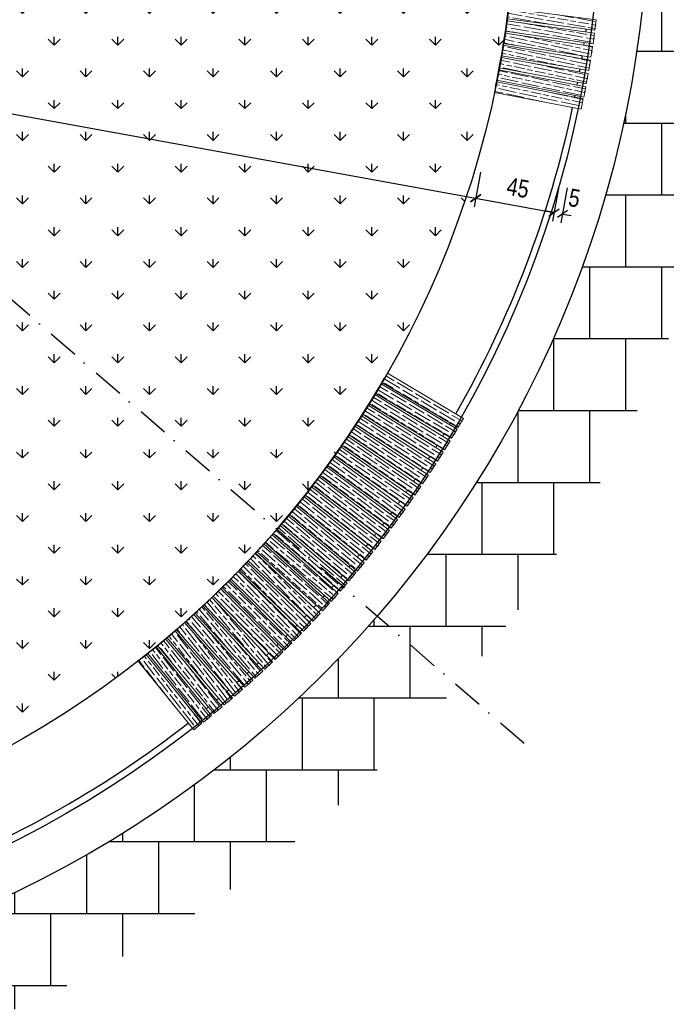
# Model space of a CAD drawing. Header units: millimetres. Extents: x 4078 to 6827, y 2235 to 4193.
# Tile 4 of 16: x 5225 to 5591, y 2834 to 3391. Entities that reach past the tile are written whole.
import ezdxf

# ---------------------------------------------------------------- set-up
doc = ezdxf.new("R2010")
doc.units = ezdxf.units.MM
doc.linetypes.add('Kropki i Kreski', pattern=[670.277762, 352.777767, -176.388884, 0, -141.111112])
doc.layers.add('OTK_L_2_Nr_Pióra__7', color=7, linetype='Continuous', lineweight=18)
doc.styles.add('Arial CE', font='arial.ttf', dxfattribs={"width": 0.8})
doc.dimstyles.new('Kon 50', dxfattribs={"dimscale": 5, "dimtxt": 2, "dimasz": 1, "dimexe": 1, "dimexo": 1, "dimgap": 1, "dimtad": 1, "dimdec": 0, "dimzin": 0, "dimtxsty": 'Arial CE', "dimblk": 'OBLIQUE', "dimcen": 0.09, "dimadec": 0, "dimazin": 0, "dimtfac": 1, "dimtdec": 0, "dimtofl": 0, "dimtmove": 0, "dimatfit": 3, "dimldrblk": 'OBLIQUE', "dimfxl": 0, "dimtolj": 1, "dimtzin": 0, "dimarcsym": 0})
pattern_1 = [(139.84705, (-975.081, 5491.791), (3.8689814, 4.585955), [10, -2]), (139.84705, (-972.263, 5492.03), (3.8689814, 4.585955), [6, -1.5, 3, -1.5]), (139.84705, (-968.68, 5491.624), (3.8689814, 4.585955), [10, -2])]
pattern_2 = [(135, (6482.815, 10659.119), (4.2426407, 4.2426407), [10, -2]), (135, (6485.6434, 10659.119), (4.2426407, 4.2426407), [6, -1.5, 3, -1.5]), (135, (6489.179, 10658.412), (4.2426407, 4.2426407), [10, -2])]
pattern_3 = [(130, (6482.815, 10659.119), (4.5962667, 3.8567257), [10, -2]), (130, (6485.6326, 10658.8725), (4.5962667, 3.8567257), [6, -1.5, 3, -1.5]), (130, (6489.093, 10657.86), (4.5962667, 3.8567257), [10, -2])]
pattern_4 = [(128, (6482.815, 10659.119), (4.7280645, 3.693969), [10, -2]), (128, (6485.622, 10658.7743), (4.7280645, 3.693969), [6, -1.5, 3, -1.5]), (128, (6489.045, 10657.6416), (4.7280645, 3.693969), [10, -2])]
pattern_5 = [(170, (1500.671, 9961.051), (1.041889, 5.9088465), [10, -2]), (170, (1502.9876, 9962.673), (1.041889, 5.9088465), [6, -1.5, 3, -1.5]), (170, (1506.2893, 9964.122), (1.041889, 5.9088465), [10, -2])]
pattern_6 = [(168, (1500.671, 9961.051), (1.24747, 5.8688856), [10, -2]), (168, (1503.043, 9962.591), (1.24747, 5.8688856), [6, -1.5, 3, -1.5]), (168, (1506.393, 9963.924), (1.24747, 5.8688856), [10, -2])]

# ---------------------------------------------------------------- blocks, each defined once
blk = doc.blocks.new('_Oblique')
at = {"color": 0, "linetype": 'ByBlock', "lineweight": -2}
blk.add_line((-0.5, -0.5), (0.5, 0.5), dxfattribs=at)
blk = doc.blocks.new('*D3')
at = {"color": 0, "lineweight": -2}
for p, q in [((4393.4, 3503.23), (4389.82, 3483.56)), ((4390.71, 3488.47), (5482.76, 3290.02)), ((5485.44, 3304.78), (5481.86, 3285.1))]:
    blk.add_line(p, q, dxfattribs=at)
at = {"layer": 'Defpoints', "color": 0}
for p in [(4404.65, 3565.16), (5497.68, 3372.16), (5482.76, 3290.02)]:
    blk.add_point(p, dxfattribs=at)
at = {"color": 0, "lineweight": -2, "xscale": 5, "yscale": 5, "zscale": 5}
for p, rotation in [((4390.71, 3488.47), 169.7000486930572), ((5482.76, 3290.02), 349.7000486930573)]:
    blk.add_blockref('_Oblique', p, dxfattribs=dict(at, rotation=rotation))
at = {"color": 0, "insert": (4938.54, 3399.19), "char_height": 10, "attachment_point": 5, "rotation": 349.7, "style": 'Arial CE'}
blk.add_mtext('\\A1;1110', dxfattribs=at)
blk = doc.blocks.new('*D4')
at = {"color": 0, "lineweight": -2}
for p, q in [((5485.44, 3304.78), (5481.86, 3285.1)), ((5529.76, 3296.72), (5526.18, 3277.04)), ((5482.76, 3290.02), (5527.08, 3281.96))]:
    blk.add_line(p, q, dxfattribs=at)
at = {"layer": 'Defpoints', "color": 0}
for p in [(5497.68, 3372.16), (5540.05, 3353.34), (5527.08, 3281.96)]:
    blk.add_point(p, dxfattribs=at)
at = {"color": 0, "lineweight": -2, "xscale": 5, "yscale": 5, "zscale": 5}
for p, rotation in [((5482.76, 3290.02), 169.7000486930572), ((5527.08, 3281.96), 349.7000486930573)]:
    blk.add_blockref('_Oblique', p, dxfattribs=dict(at, rotation=rotation))
at = {"color": 0, "insert": (5506.72, 3295.91), "char_height": 10, "attachment_point": 5, "rotation": 349.7, "style": 'Arial CE'}
blk.add_mtext('\\A1;45', dxfattribs=at)
blk = doc.blocks.new('*D5')
at = {"color": 0, "lineweight": -2}
for p, q in [((5529.76, 3296.72), (5526.18, 3277.04)), ((5534.59, 3295.84), (5531.01, 3276.17)), ((5527.08, 3281.96), (5522.16, 3282.86)), ((5531.91, 3281.09), (5536.83, 3280.19))]:
    blk.add_line(p, q, dxfattribs=at)
at = {"layer": 'Defpoints', "color": 0}
for p in [(5540.05, 3353.34), (5543.65, 3345.7), (5531.91, 3281.09)]:
    blk.add_point(p, dxfattribs=at)
at = {"color": 0, "lineweight": -2, "xscale": 5, "yscale": 5, "zscale": 5}
for p, rotation in [((5527.08, 3281.96), 349.7000486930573), ((5531.91, 3281.09), 169.7000486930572)]:
    blk.add_blockref('_Oblique', p, dxfattribs=dict(at, rotation=rotation))
at = {"color": 0, "insert": (5538.63, 3290.11), "char_height": 10, "attachment_point": 5, "rotation": 349.7, "style": 'Arial CE'}
blk.add_mtext('\\A1;5', dxfattribs=at)
blk = doc.blocks.new('*D19')
at = {"color": 0, "lineweight": -2}
blk.add_arc((4950.7, 3465.93), 154.62, 319.1228, 359.1218, dxfattribs=at)
at = {"layer": 'Defpoints', "color": 0}
for p in [(4950.66, 3465.93), (4950.71, 3465.92), (5690.62, 3454.59), (5087.79, 3394.43), (5510.23, 2981.63)]:
    blk.add_point(p, dxfattribs=at)
at = {"color": 0, "lineweight": -2, "xscale": 5, "yscale": 5, "zscale": 5}
for p, rotation in [((5105.3, 3463.56), 89.12184090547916), ((5067.61, 3364.74), 229.1227659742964)]:
    blk.add_blockref('_Oblique', p, dxfattribs=dict(at, rotation=rotation))
at = {"color": 0, "insert": (5085.72, 3414.43), "char_height": 10, "attachment_point": 5, "rotation": 69.1223, "style": 'Arial CE'}
blk.add_mtext('\\A1;40°', dxfattribs=at)
blk = doc.blocks.new('*D24')
at = {"color": 0, "lineweight": -2}
blk.add_arc((4950.72, 3465.91), 155.85, 279.1215, 319.1228, dxfattribs=at)
at = {"layer": 'Defpoints', "color": 0}
for p in [(4950.71, 3465.92), (4950.72, 3465.93), (5010.25, 3321.87), (5510.23, 2981.63), (5068.03, 2735.28)]:
    blk.add_point(p, dxfattribs=at)
at = {"color": 0, "lineweight": -2, "xscale": 5, "yscale": 5, "zscale": 5}
for p, rotation in [((5068.56, 3363.91), 49.12276597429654), ((4975.43, 3312.03), 189.1215196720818)]:
    blk.add_blockref('_Oblique', p, dxfattribs=dict(at, rotation=rotation))
at = {"color": 0, "insert": (5021.65, 3338.59), "char_height": 10, "attachment_point": 5, "rotation": 29.1221, "style": 'Arial CE'}
blk.add_mtext('\\A1;40°', dxfattribs=at)

msp = doc.modelspace()

# ---------------------------------------------------------------- hatches: boundary and pattern name
h = msp.add_hatch()
h.set_pattern_fill('AR-B88', color=252, scale=0.2)
h.paths.add_polyline_path([(4260.71, 3465.92, 1), (5640.71, 3465.92, 1)])
h.paths.add_polyline_path([(5580.71, 3465.92, -1), (4320.71, 3465.92, -1)], flags=16)
h.paths.add_polyline_path([(5481.42, 3756.3), (5437.68, 3732.08), (5434.77, 3737.33), (5478.52, 3761.55)], flags=0)
h.paths.add_polyline_path([(5505.71, 3465.92, -0.051339), (5494.02, 3352.85, 0.095216), (5497.23, 3562.3, 0.915914), (4395.71, 3465.92, 1), (5505.71, 3465.92, 0.043667), (5497.23, 3562.3, -0.095216), (5494.02, 3352.85, -0.901966), (4395.71, 3465.92, -1)], flags=0)
h.paths.add_polyline_path([(5000.71, 3465.92, -1), (4900.71, 3465.92, -1)], flags=0)
h.paths.add_polyline_path([(4995.71, 3465.92, -1), (4905.71, 3465.92, -1)], flags=0)
at = {"linetype": 'Continuous'}
h = msp.add_hatch(dxfattribs=at)
h.set_pattern_fill('GRASS', color=74, style=0)
h.paths.add_polyline_path([(4395.71, 3465.92, 1), (5505.71, 3465.92, 1)])
edge = h.paths.add_edge_path(flags=0)
edge.add_arc((4950.71, 3465.92), 50, 0, 180)
edge.add_arc((4950.71, 3465.92), 50, 180, 360)
at = {"lineweight": 15}
h = msp.add_hatch(dxfattribs=at)
h.set_pattern_fill('GOST_WOOD', color=35, angle=440)
h.set_pattern_definition(pattern_5)
h.paths.add_polyline_path([(5551, 3390.93), (5550.23, 3384.98), (5500.65, 3391.43), (5501.42, 3397.38)])
h = msp.add_hatch(dxfattribs=at)
h.set_pattern_fill('GOST_WOOD', color=35, angle=440)
h.set_pattern_definition(pattern_5)
h.paths.add_polyline_path([(5550, 3383.34), (5549.16, 3377.4), (5499.66, 3384.47), (5500.51, 3390.41)])
h = msp.add_hatch(dxfattribs=at)
h.set_pattern_fill('GOST_WOOD', color=35, angle=438)
h.set_pattern_definition(pattern_6)
h.paths.add_polyline_path([(5548.91, 3375.76), (5547.99, 3369.83), (5498.58, 3377.53), (5499.51, 3383.46)])
h = msp.add_hatch(dxfattribs=at)
h.set_pattern_fill('GOST_WOOD', color=35, angle=438)
h.set_pattern_definition(pattern_6)
h.paths.add_polyline_path([(5547.72, 3368.19), (5546.72, 3362.28), (5497.42, 3370.6), (5498.42, 3376.52)])
h = msp.add_hatch(dxfattribs=at)
h.set_pattern_fill('GOST_WOOD', color=35, angle=438)
h.set_pattern_definition(pattern_6)
h.paths.add_polyline_path([(5546.44, 3360.65), (5545.36, 3354.74), (5496.17, 3363.69), (5497.24, 3369.59)])
h = msp.add_hatch(dxfattribs=at)
h.set_pattern_fill('GOST_WOOD', color=35, angle=438)
h.set_pattern_definition(pattern_6)
h.paths.add_polyline_path([(5545.06, 3353.11), (5543.91, 3347.22), (5494.83, 3356.79), (5495.98, 3362.68)])
h = msp.add_hatch(dxfattribs=at)
h.set_pattern_fill('GOST_WOOD', color=35, angle=438)
h.set_pattern_definition(pattern_6)
h.paths.add_polyline_path([(5543.67, 3346.23), (5542.52, 3340.34), (5493.44, 3349.9), (5494.59, 3355.79)])
h = msp.add_hatch(dxfattribs=at)
h.set_pattern_fill('GOST_WOOD', color=35, angle=419.2748)
h.set_pattern_definition([(149.27479, (-1223.33, 4499.8286), (3.065527, 5.1577653), [10, -2]), (149.27479, (-1220.589, 4500.526), (3.065527, 5.1577653), [6, -1.5, 3, -1.5]), (149.27479, (-1216.988, 4500.7125), (3.065527, 5.1577653), [10, -2])])
h.paths.add_polyline_path([(5472.77, 3160.33), (5475.84, 3165.49), (5432.85, 3191.04), (5429.79, 3185.88)])
h = msp.add_hatch(dxfattribs=at)
h.set_pattern_fill('GOST_WOOD', color=35, angle=419.2748)
h.set_pattern_definition([(149.27479, (-1226.8807, 4493.7674), (3.065527, 5.1577653), [10, -2]), (149.27479, (-1224.1396, 4494.465), (3.065527, 5.1577653), [6, -1.5, 3, -1.5]), (149.27479, (-1220.539, 4494.651), (3.065527, 5.1577653), [10, -2])])
h.paths.add_polyline_path([(5469.22, 3154.27), (5472.29, 3159.43), (5429.3, 3184.97), (5426.24, 3179.82)])
h = msp.add_hatch(dxfattribs=at)
h.set_pattern_fill('GOST_WOOD', color=35, angle=418.5496)
h.set_pattern_definition([(148.54958, (-1213.377, 4571.874), (3.1305634, 5.118552), [10, -2]), (148.54958, (-1210.627, 4572.537), (3.1305634, 5.118552), [6, -1.5, 3, -1.5]), (148.54958, (-1207.0244, 4572.678), (3.1305634, 5.118552), [10, -2])])
h.paths.add_polyline_path([(5465.23, 3147.73), (5468.36, 3152.85), (5425.71, 3178.94), (5422.58, 3173.82)])
h = msp.add_hatch(dxfattribs=at)
h.set_pattern_fill('GOST_WOOD', color=35, angle=417.8244)
h.set_pattern_definition([(147.82437, (-1198.8855, 4649.804), (3.195098, 5.0785183), [10, -2]), (147.82437, (-1196.1277, 4650.432), (3.195098, 5.0785183), [6, -1.5, 3, -1.5]), (147.82437, (-1192.5234, 4650.527), (3.195098, 5.0785183), [10, -2])])
h.paths.add_polyline_path([(5461.16, 3141.25), (5464.36, 3146.32), (5422.04, 3172.95), (5418.84, 3167.87)])
h = msp.add_hatch(dxfattribs=at)
h.set_pattern_fill('GOST_WOOD', color=35, angle=417.0992)
h.set_pattern_definition([(147.09916, (-1183.409, 4727.544), (3.259121, 5.0376713), [10, -2]), (147.09916, (-1180.6434, 4728.137), (3.259121, 5.0376713), [6, -1.5, 3, -1.5]), (147.09916, (-1177.038, 4728.1865), (3.259121, 5.0376713), [10, -2])])
h.paths.add_polyline_path([(5457.01, 3134.81), (5460.27, 3139.85), (5418.29, 3167.01), (5415.03, 3161.97)])
h = msp.add_hatch(dxfattribs=at)
h.set_pattern_fill('GOST_WOOD', color=35, angle=416.3739)
h.set_pattern_definition([(146.37395, (-1166.95, 4805.082), (3.3226214, 4.996017), [10, -2]), (146.37395, (-1164.177, 4805.6397), (3.3226214, 4.996017), [6, -1.5, 3, -1.5]), (146.37395, (-1160.5714, 4805.644), (3.3226214, 4.996017), [10, -2])])
h.paths.add_polyline_path([(5452.78, 3128.43), (5456.1, 3133.42), (5414.47, 3161.11), (5411.15, 3156.12)])
h = msp.add_hatch(dxfattribs=at)
h.set_pattern_fill('GOST_WOOD', color=35, angle=415.6487)
h.set_pattern_definition([(145.64874, (-1149.5105, 4882.405), (3.3855897, 4.9535626), [10, -2]), (145.64874, (-1146.731, 4882.928), (3.3855897, 4.9535626), [6, -1.5, 3, -1.5]), (145.64874, (-1143.1254, 4882.8863), (3.3855897, 4.9535626), [10, -2])])
h.paths.add_polyline_path([(5448.47, 3122.1), (5451.85, 3127.05), (5410.58, 3155.27), (5407.19, 3150.31)])
h = msp.add_hatch(dxfattribs=at)
h.set_pattern_fill('GOST_WOOD', color=35, angle=414.9235)
h.set_pattern_definition([(144.92353, (-1131.094, 4959.502), (3.4480156, 4.9103145), [10, -2]), (144.92353, (-1128.308, 4959.989), (3.4480156, 4.9103145), [6, -1.5, 3, -1.5]), (144.92353, (-1124.703, 4959.902), (3.4480156, 4.9103145), [10, -2])])
h.paths.add_polyline_path([(5444.08, 3115.83), (5447.53, 3120.74), (5406.61, 3149.47), (5403.16, 3144.56)])
h = msp.add_hatch(dxfattribs=at)
h.set_pattern_fill('GOST_WOOD', color=35, angle=413.8279)
h.set_pattern_definition([(143.82789, (-1099.315, 5078.423), (3.5412766, 4.8434863), [10, -2]), (143.82789, (-1096.52, 5078.857), (3.5412766, 4.8434863), [6, -1.5, 3, -1.5]), (143.82789, (-1092.918, 5078.701), (3.5412766, 4.8434863), [10, -2])])
h.paths.add_polyline_path([(5439.4, 3109.36), (5442.94, 3114.2), (5402.58, 3143.71), (5399.04, 3138.87)])
h = msp.add_hatch(dxfattribs=at)
h.set_pattern_fill('GOST_WOOD', color=35, angle=413.4731)
h.set_pattern_definition([(143.4731, (-1091.341, 5112.9646), (3.5712004, 4.8214653), [10, -2]), (143.4731, (-1088.543, 5113.3813), (3.5712004, 4.8214653), [6, -1.5, 3, -1.5]), (143.4731, (-1084.942, 5113.203), (3.5712004, 4.8214653), [10, -2])])
h.paths.add_polyline_path([(5435.06, 3103.45), (5438.63, 3108.27), (5398.45, 3138.03), (5394.88, 3133.21)])
h = msp.add_hatch(dxfattribs=at)
h.set_pattern_fill('GOST_WOOD', color=35, angle=412.7479)
h.set_pattern_definition([(142.74789, (-1070.0107, 5189.3063), (3.6319395, 4.7758785), [10, -2]), (142.74789, (-1067.208, 5189.6876), (3.6319395, 4.7758785), [6, -1.5, 3, -1.5]), (142.74789, (-1063.6095, 5189.4636), (3.6319395, 4.7758785), [10, -2])])
h.paths.add_polyline_path([(5430.43, 3097.35), (5434.06, 3102.12), (5394.26, 3132.39), (5390.63, 3127.61)])
h = msp.add_hatch(dxfattribs=at)
h.set_pattern_fill('GOST_WOOD', color=35, angle=412.0227)
h.set_pattern_definition([(142.02268, (-1047.716, 5265.372), (3.6920967, 4.7295266), [10, -2]), (142.02268, (-1044.909, 5265.718), (3.6920967, 4.7295266), [6, -1.5, 3, -1.5]), (142.02268, (-1041.3133, 5265.448), (3.6920967, 4.7295266), [10, -2])])
h.paths.add_polyline_path([(5425.73, 3091.31), (5429.42, 3096.04), (5390.01, 3126.8), (5386.31, 3122.07)])
h = msp.add_hatch(dxfattribs=at)
h.set_pattern_fill('GOST_WOOD', color=35, angle=411.2975)
h.set_pattern_definition([(141.29747, (-1024.4604, 5341.1493), (3.7516625, 4.682417), [10, -2]), (141.29747, (-1021.649, 5341.4596), (3.7516625, 4.682417), [6, -1.5, 3, -1.5]), (141.29747, (-1018.057, 5341.1446), (3.7516625, 4.682417), [10, -2])])
h.paths.add_polyline_path([(5420.95, 3085.32), (5424.7, 3090.01), (5385.68, 3121.27), (5381.93, 3116.59)])
h = msp.add_hatch(dxfattribs=at)
h.set_pattern_fill('GOST_WOOD', color=35, angle=410.2175)
h.set_pattern_definition([(140.21748, (-985.8637, 5456.086), (3.839252, 4.6108723), [10, -2]), (140.21748, (-983.047, 5456.343), (3.839252, 4.6108723), [6, -1.5, 3, -1.5]), (140.21748, (-979.462, 5455.9603), (3.839252, 4.6108723), [10, -2])])
h.paths.add_polyline_path([(5415.88, 3079.17), (5419.72, 3083.79), (5381.29, 3115.78), (5377.45, 3111.17)])
h = msp.add_hatch(dxfattribs=at)
h.set_pattern_fill('GOST_WOOD', color=35, angle=409.8471)
h.set_pattern_definition(pattern_1)
h.paths.add_polyline_path([(5411.16, 3073.54), (5415.03, 3078.13), (5376.81, 3110.37), (5372.94, 3105.78)])
h = msp.add_hatch(dxfattribs=at)
h.set_pattern_fill('GOST_WOOD', color=35, angle=409.1219)
h.set_pattern_definition([(139.12185, (-948.966, 5566.6296), (3.926715, 4.5366186), [10, -2]), (139.12185, (-946.145, 5566.833), (3.926715, 4.5366186), [6, -1.5, 3, -1.5]), (139.12185, (-942.568, 5566.382), (3.926715, 4.5366186), [10, -2])])
h.paths.add_polyline_path([(5406.16, 3067.74), (5410.08, 3072.28), (5372.28, 3105), (5368.35, 3100.47)])
h = msp.add_hatch(dxfattribs=at)
h.set_pattern_fill('GOST_WOOD', color=35, angle=409.8471)
h.set_pattern_definition(pattern_1)
h.paths.add_polyline_path([(5405.06, 3066.5), (5401.08, 3062.01), (5363.69, 3095.21), (5367.68, 3099.7)])
h = msp.add_hatch(dxfattribs=at)
h.set_pattern_fill('GOST_WOOD', color=35, angle=408)
h.set_pattern_definition([(138, (6482.815, 10659.119), (4.0147836, 4.458869), [10, -2]), (138, (6485.6395, 10659.267), (4.0147836, 4.458869), [6, -1.5, 3, -1.5]), (138, (6489.207, 10658.746), (4.0147836, 4.458869), [10, -2])])
h.paths.add_polyline_path([(5400.17, 3061.02), (5396.15, 3056.56), (5358.98, 3090), (5362.99, 3094.46)])
h = msp.add_hatch(dxfattribs=at)
h.set_pattern_fill('GOST_WOOD', color=35, angle=405)
h.set_pattern_definition(pattern_2)
h.paths.add_polyline_path([(5394.81, 3055.12), (5390.71, 3050.74), (5354.18, 3084.87), (5358.27, 3089.26)])
h = msp.add_hatch(dxfattribs=at)
h.set_pattern_fill('GOST_WOOD', color=35, angle=405)
h.set_pattern_definition(pattern_2)
h.paths.add_polyline_path([(5389.57, 3049.54), (5385.42, 3045.2), (5349.32, 3079.8), (5353.47, 3084.13)])
h = msp.add_hatch(dxfattribs=at)
h.set_pattern_fill('GOST_WOOD', color=35, angle=405)
h.set_pattern_definition(pattern_2)
h.paths.add_polyline_path([(5378.89, 3038.56), (5374.63, 3034.33), (5339.42, 3069.83), (5343.68, 3074.06)])
h = msp.add_hatch(dxfattribs=at)
h.set_pattern_fill('GOST_WOOD', color=35, angle=405)
h.set_pattern_definition(pattern_2)
h.paths.add_polyline_path([(5384.27, 3044.01), (5380.06, 3039.74), (5344.4, 3074.78), (5348.61, 3079.06)])
h = msp.add_hatch(dxfattribs=at)
h.set_pattern_fill('GOST_WOOD', color=35, angle=405)
h.set_pattern_definition(pattern_2)
h.paths.add_polyline_path([(5373.67, 3033.41), (5369.38, 3029.22), (5334.39, 3064.93), (5338.67, 3069.13)])
h = msp.add_hatch(dxfattribs=at)
h.set_pattern_fill('GOST_WOOD', color=35, angle=400)
h.set_pattern_definition(pattern_3)
h.paths.add_polyline_path([(5367.94, 3027.86), (5363.57, 3023.74), (5329.27, 3060.12), (5333.63, 3064.24)])
h = msp.add_hatch(dxfattribs=at)
h.set_pattern_fill('GOST_WOOD', color=35, angle=400)
h.set_pattern_definition(pattern_3)
h.paths.add_polyline_path([(5362.36, 3022.61), (5357.94, 3018.55), (5324.1, 3055.36), (5328.52, 3059.42)])
h = msp.add_hatch(dxfattribs=at)
h.set_pattern_fill('GOST_WOOD', color=35, angle=400)
h.set_pattern_definition(pattern_3)
h.paths.add_polyline_path([(5356.71, 3017.44), (5352.24, 3013.43), (5318.87, 3050.67), (5323.34, 3054.67)])
h = msp.add_hatch(dxfattribs=at)
h.set_pattern_fill('GOST_WOOD', color=35, angle=398)
h.set_pattern_definition(pattern_4)
h.paths.add_polyline_path([(5351, 3012.33), (5346.48, 3008.39), (5313.59, 3046.04), (5318.11, 3049.99)])
h = msp.add_hatch(dxfattribs=at)
h.set_pattern_fill('GOST_WOOD', color=35, angle=398)
h.set_pattern_definition(pattern_4)
h.paths.add_polyline_path([(5339.39, 3002.35), (5334.78, 2998.51), (5302.84, 3036.99), (5307.46, 3040.82)])
h = msp.add_hatch(dxfattribs=at)
h.set_pattern_fill('GOST_WOOD', color=35, angle=398)
h.set_pattern_definition(pattern_4)
h.paths.add_polyline_path([(5345.23, 3007.3), (5340.66, 3003.41), (5308.24, 3041.48), (5312.81, 3045.37)])
h = msp.add_hatch(dxfattribs=at)
h.set_pattern_fill('GOST_WOOD', color=35, angle=398)
h.set_pattern_definition(pattern_4)
h.paths.add_polyline_path([(5333.49, 2997.46), (5328.83, 2993.69), (5297.38, 3032.56), (5302.05, 3036.34)])
h = msp.add_hatch(dxfattribs=at)
h.set_pattern_fill('GOST_WOOD', color=35, angle=398)
h.set_pattern_definition(pattern_4)
h.paths.add_polyline_path([(5328, 2993.08), (5323.34, 2989.31), (5291.89, 3028.18), (5296.56, 3031.95)])

# ---------------------------------------------------------------- linework, layer by layer
at = {"color": 6, "linetype": 'Kropki i Kreski', "ltscale": 0.05}
msp.add_line((5510.23, 2981.63), (4950.71, 3465.92), dxfattribs=at)
at = {"color": 252}
msp.add_circle((4950.71, 3465.92), 630, dxfattribs=at)
msp.add_circle((4951.91, 3463.75), 601.47)
at = {"color": 2}
msp.add_circle((4950.71, 3465.92), 555, dxfattribs=at)
for centre, radius, start, end in [((4950.66, 3465.93), 555, 348.2437, 10), ((4950.71, 3465.92), 600, 352.15652, 352.30882), ((4950.71, 3465.92), 600, 351.43125, 351.58356), ((4950.71, 3465.92), 600, 350.70599, 350.85829), ((4950.71, 3465.92), 600, 349.98072, 350.13303), ((4950.71, 3465.92), 600, 349.25545, 349.40776), ((4950.71, 3465.92), 600, 348.58465, 348.68249), ((4950.71, 3465.92), 600, 330.23372, 348.01165), ((4950.68, 3465.96), 555, 308.2437, 330), ((4950.71, 3465.92), 600, 329.56287, 329.66072), ((4950.71, 3465.92), 600, 328.83761, 328.98991), ((4950.71, 3465.92), 600, 328.11235, 328.26465), ((4950.71, 3465.92), 600, 327.38708, 327.53939), ((4950.71, 3465.92), 600, 326.66182, 326.81412), ((4950.71, 3465.92), 600, 325.93656, 326.08886), ((4950.71, 3465.92), 600, 325.21129, 325.3636), ((4950.71, 3465.92), 600, 324.45823, 324.63833), ((4950.71, 3465.92), 600, 323.76077, 323.88526), ((4950.71, 3465.92), 600, 323.0355, 323.18781), ((4950.71, 3465.92), 600, 322.31024, 322.46254), ((4950.71, 3465.92), 600, 321.58497, 321.73728), ((4950.71, 3465.92), 600, 320.83308, 321.01201), ((4950.71, 3465.92), 600, 320.13444, 320.26011), ((4950.71, 3465.92), 600, 319.40918, 319.56148), ((4950.71, 3465.92), 600, 318.68391, 318.83622), ((4950.71, 3465.92), 600, 317.98528, 318.11095), ((4950.71, 3465.92), 600, 317.23338, 317.41231), ((4950.71, 3465.92), 600, 316.50811, 316.66042), ((4950.71, 3465.92), 600, 315.78285, 315.93515), ((4950.71, 3465.92), 600, 315.05758, 315.20989), ((4950.71, 3465.92), 600, 314.36013, 314.48462), ((4950.71, 3465.92), 600, 313.60705, 313.78716), ((4950.71, 3465.92), 600, 312.88179, 313.03409), ((4950.71, 3465.92), 600, 312.15652, 312.30882), ((4950.71, 3465.92), 600, 311.43125, 311.58356), ((4950.71, 3465.92), 600, 309.98072, 310.13303), ((4950.71, 3465.92), 600, 310.70599, 310.85829), ((4950.71, 3465.92), 600, 309.25545, 309.40776), ((4950.71, 3465.92), 600, 308.58465, 308.68249), ((4950.71, 3465.92), 600, 290.23372, 308.01165)]:
    msp.add_arc(centre, radius, start, end, dxfattribs=at)
for p in [(5500.08, 3387.44), (5550.62, 3387.96), (5499.05, 3380.49), (5549.58, 3380.37), (5497.92, 3373.56), (5548.45, 3372.79), (5496.71, 3366.64), (5547.22, 3365.24), (5495.41, 3359.74), (5545.9, 3357.69), (5544.48, 3350.17), (5427.77, 3182.4), (5424.14, 3176.38), (5420.44, 3170.41), (5416.66, 3164.49), (5412.81, 3158.61), (5408.88, 3152.79), (5470.75, 3156.85), (5404.88, 3147.02), (5466.8, 3150.29), (5400.81, 3141.29), (5462.76, 3143.78), (5396.66, 3135.62), (5458.64, 3137.33), (5392.45, 3130), (5454.44, 3130.93), (5388.16, 3124.44), (5450.16, 3124.58), (5383.8, 3118.93), (5379.37, 3113.47), (5445.8, 3118.28), (5374.88, 3108.08), (5441.36, 3112.04), (5370.32, 3102.74), (5436.84, 3105.86), (5365.68, 3097.45), (5432.25, 3099.74), (5360.99, 3092.23), (5427.57, 3093.67), (5356.22, 3087.07), (5422.82, 3087.66), (5351.4, 3081.96), (5418, 3081.72), (5346.5, 3076.92), (5413.1, 3075.83), (5341.55, 3071.94), (5408.12, 3070.01), (5336.53, 3067.03), (5403.07, 3064.25), (5326.31, 3057.39), (5331.45, 3062.18), (5397.95, 3058.56), (5321.11, 3052.67), (5392.76, 3052.93), (5315.85, 3048.01), (5387.5, 3047.37), (5310.53, 3043.42), (5382.16, 3041.88), (5305.15, 3038.9), (5376.76, 3036.45), (5299.72, 3034.45), (5371.29, 3031.09), (5365.75, 3025.8), (5360.15, 3020.58), (5354.48, 3015.43), (5348.74, 3010.36), (5342.95, 3005.36), (5337.08, 3000.43), (5331.16, 2995.58)]:
    msp.add_point(p)
at = {"layer": 'OTK_L_2_Nr_Pióra__7', "linetype": 'Continuous'}
for points in [[(5551, 3390.93), (5550.23, 3384.98), (5500.65, 3391.43), (5501.42, 3397.38)], [(5550, 3383.34), (5549.16, 3377.4), (5499.66, 3384.47), (5500.51, 3390.41)], [(5548.91, 3375.76), (5547.99, 3369.83), (5498.58, 3377.53), (5499.51, 3383.46)], [(5547.72, 3368.19), (5546.72, 3362.28), (5497.42, 3370.6), (5498.42, 3376.52)], [(5546.44, 3360.65), (5545.36, 3354.74), (5496.17, 3363.69), (5497.24, 3369.59)], [(5545.06, 3353.11), (5543.91, 3347.22), (5494.83, 3356.79), (5495.98, 3362.68)], [(5543.67, 3346.23), (5542.52, 3340.34), (5493.44, 3349.9), (5494.59, 3355.79)], [(5472.77, 3160.33), (5475.84, 3165.49), (5432.85, 3191.04), (5429.79, 3185.88)], [(5469.22, 3154.27), (5472.29, 3159.43), (5429.3, 3184.97), (5426.24, 3179.82)], [(5465.23, 3147.73), (5468.36, 3152.85), (5425.71, 3178.94), (5422.58, 3173.82)], [(5461.16, 3141.25), (5464.36, 3146.32), (5422.04, 3172.95), (5418.84, 3167.87)], [(5457.01, 3134.81), (5460.27, 3139.85), (5418.29, 3167.01), (5415.03, 3161.97)], [(5452.78, 3128.43), (5456.1, 3133.42), (5414.47, 3161.11), (5411.15, 3156.12)], [(5448.47, 3122.1), (5451.85, 3127.05), (5410.58, 3155.27), (5407.19, 3150.31)], [(5444.08, 3115.83), (5447.53, 3120.74), (5406.61, 3149.47), (5403.16, 3144.56)], [(5439.4, 3109.36), (5442.94, 3114.2), (5402.58, 3143.71), (5399.04, 3138.87)], [(5435.06, 3103.45), (5438.63, 3108.27), (5398.45, 3138.03), (5394.88, 3133.21)], [(5430.43, 3097.35), (5434.06, 3102.12), (5394.26, 3132.39), (5390.63, 3127.61)], [(5425.73, 3091.31), (5429.42, 3096.04), (5390.01, 3126.8), (5386.31, 3122.07)], [(5420.95, 3085.32), (5424.7, 3090.01), (5385.68, 3121.27), (5381.93, 3116.59)], [(5415.88, 3079.17), (5419.72, 3083.79), (5381.29, 3115.78), (5377.45, 3111.17)], [(5411.16, 3073.54), (5415.03, 3078.13), (5376.81, 3110.37), (5372.94, 3105.78)], [(5406.16, 3067.74), (5410.08, 3072.28), (5372.28, 3105), (5368.35, 3100.47)], [(5405.06, 3066.5), (5401.08, 3062.01), (5363.69, 3095.21), (5367.68, 3099.7)], [(5400.17, 3061.02), (5396.15, 3056.56), (5358.98, 3090), (5362.99, 3094.46)], [(5394.81, 3055.12), (5390.71, 3050.74), (5354.18, 3084.87), (5358.27, 3089.26)], [(5389.57, 3049.54), (5385.42, 3045.2), (5349.32, 3079.8), (5353.47, 3084.13)], [(5378.89, 3038.56), (5374.63, 3034.33), (5339.42, 3069.83), (5343.68, 3074.06)], [(5384.27, 3044.01), (5380.06, 3039.74), (5344.4, 3074.78), (5348.61, 3079.06)], [(5373.67, 3033.41), (5369.38, 3029.22), (5334.39, 3064.93), (5338.67, 3069.13)], [(5367.94, 3027.86), (5363.57, 3023.74), (5329.27, 3060.12), (5333.63, 3064.24)], [(5362.36, 3022.61), (5357.94, 3018.55), (5324.1, 3055.36), (5328.52, 3059.42)], [(5356.71, 3017.44), (5352.24, 3013.43), (5318.87, 3050.67), (5323.34, 3054.67)], [(5351, 3012.33), (5346.48, 3008.39), (5313.59, 3046.04), (5318.11, 3049.99)], [(5339.39, 3002.35), (5334.78, 2998.51), (5302.84, 3036.99), (5307.46, 3040.82)], [(5345.23, 3007.3), (5340.66, 3003.41), (5308.24, 3041.48), (5312.81, 3045.37)], [(5333.49, 2997.46), (5328.83, 2993.69), (5297.38, 3032.56), (5302.05, 3036.34)], [(5328, 2993.08), (5323.34, 2989.31), (5291.89, 3028.18), (5296.56, 3031.95)]]:
    msp.add_lwpolyline(points, close=True, dxfattribs=at)

# ---------------------------------------------------------------- dimensions: what is measured, and where the dimension line sits
dim = msp.add_linear_dim(base=(5482.76, 3290.02), p1=(4404.65, 3565.16), p2=(5497.68, 3372.16), angle=349.7, dimstyle='Kon 50')
dim.commit()
dim.dimension.update_dxf_attribs({"geometry": '*D3', "text_midpoint": (4938.54, 3399.19)})
for base, line2, picture, middle in [((5087.79, 3394.43), ((5690.62, 3454.59), (4950.66, 3465.93)), '*D19', (5085.72, 3414.43)), ((5010.25, 3321.87), ((5068.03, 2735.28), (4950.72, 3465.93)), '*D24', (5021.65, 3338.59))]:
    dim = msp.add_angular_dim_2l(base=base, line1=((5510.23, 2981.63), (4950.71, 3465.92)), line2=line2, dimstyle='Kon 50', override={"dimfxl": 2, "dimarcsym": 1})
    dim.commit()
    dim.dimension.update_dxf_attribs({"geometry": picture, "text_midpoint": middle})
dim = msp.add_linear_dim(base=(5527.08, 3281.96), p1=(5497.68, 3372.16), p2=(5540.05, 3353.34), angle=349.7, dimstyle='Kon 50', override={"dimtmove": 1})
dim.commit()
dim.dimension.update_dxf_attribs({"geometry": '*D4', "text_midpoint": (5506.72, 3295.91)})
dim = msp.add_linear_dim(base=(5531.91, 3281.09), p1=(5540.05, 3353.34), p2=(5543.65, 3345.7), angle=349.7, dimstyle='Kon 50', override={"dimtmove": 1})
dim.commit()
dim.dimension.update_dxf_attribs({"geometry": '*D5', "text_midpoint": (5536.83, 3280.19), "dimtype": 160})

doc.saveas('drawing.dxf')
